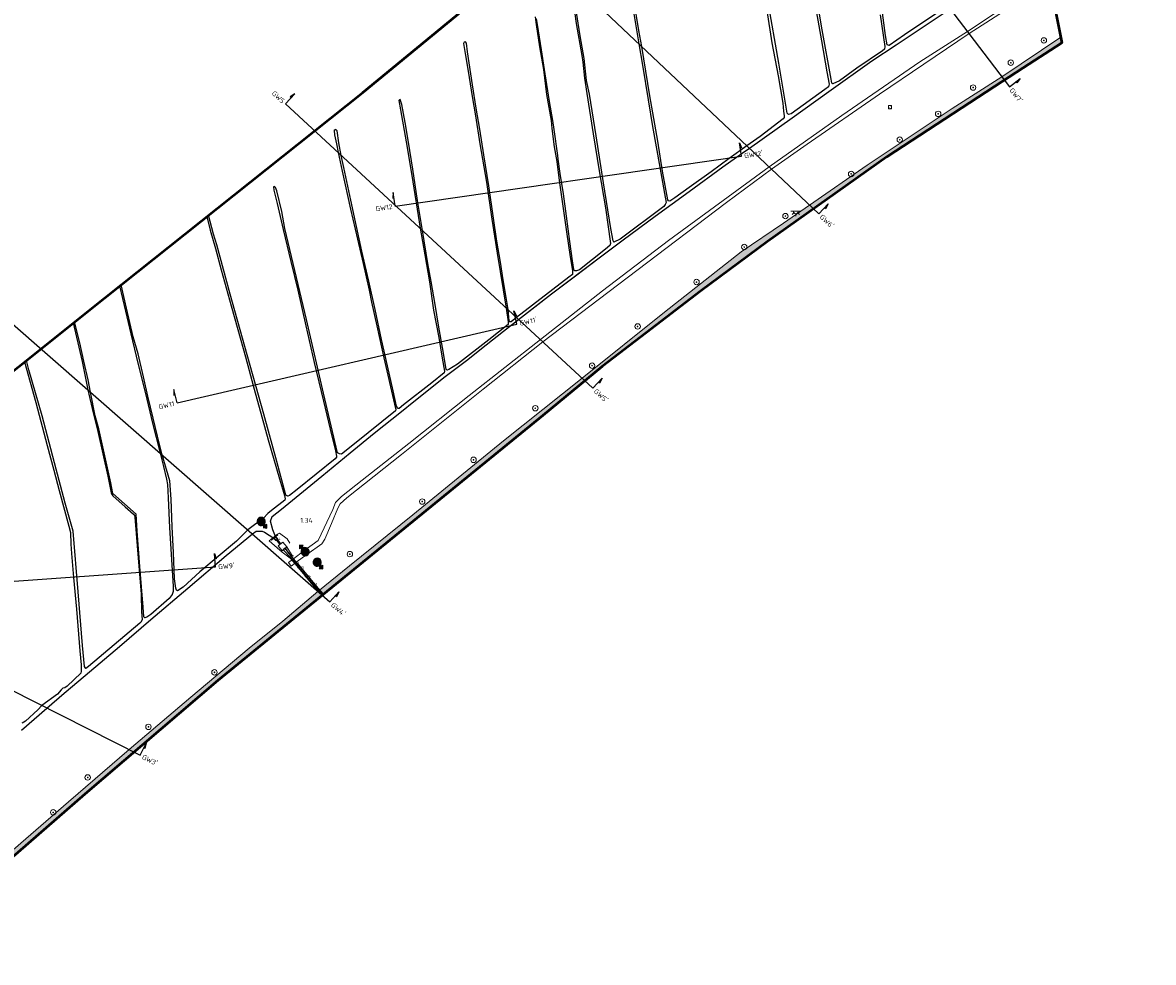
# Model space of a CAD drawing. Header units: metres. Extents: x 132725 to 140175, y 414354 to 417094.
# Tile 4 of 61: x 133964 to 134795, y 414971 to 415661. Entities that reach past the tile are written whole.
import ezdxf
from ezdxf.enums import TextEntityAlignment as Align

# ---------------------------------------------------------------- set-up
doc = ezdxf.new("R2010")
doc.units = ezdxf.units.M
for name, color, linetype, lineweight in [('B-ME-GR-BOOM-S', 90, 'Continuous', 25), ('B-ME-GR-GRAS-G', 60, 'Continuous', 13), ('B-ME-GW-HOOGTE_LOSSE HOOGTE-S', 114, 'Continuous', 25), ('B-ME-IE-MEUBILAIR_WEGMEUBILAIR-S', 7, 'Continuous', 25), ('B-ME-IE-MEUBILAIR_WEGMEUBILAIR_VERKEERSBORD-S', 7, 'Continuous', 25), ('B-ME-IE-TERREINAFSCHEIDING_KUNSTMATIG_HEKWERK_RASTER-G', 30, 'IE-TERREINAFSCHEIDING-KUNSTMATIG', 18), ('B-ME-MO-LOCATIE_FOTO-S', 30, 'Continuous', 25), ('B-ME-OB-BEKLEDING_STORTSTEEN-G', 30, 'Continuous', 18), ('B-ME-OG-WATER_SLOOT-GD', 120, 'Continuous', 25), ('B-ME-VH-VERHARDING_BESTORTING-A', 252, 'Continuous', 18), ('B-ME-VH-VERHARDING_BETON-G', 252, 'Continuous', 18), ('B-ME-VH-VERHARDING_HALFVERHARDING-G', 252, 'Continuous', 18), ('B-ME-VH-VERHARDING_PLANKEN-G', 252, 'Continuous', 18), ('B-ME-WH-KUNSTWERK-G', 150, 'Continuous', 18), ('X-XX-AL-GRENZEN_PROJECTGRENS MEET-G', 170, 'KG-OG', 50)]:
    doc.layers.add(name, color=color, linetype=linetype, lineweight=lineweight)
doc.layers.add('X-ME-AL-PROFIELLOCATIE-S', color=7, linetype='Continuous')
doc.layers.add('X-XX-AL-ORIENTATIE-S', color=7, linetype='Continuous')
doc.styles.add('NLCS-ISO', font='NLCS-ISO.ttf')
doc.styles.add('NLCS-ISO-ANNOTATIEF-T18', font='NLCS-ISO.ttf', dxfattribs={"height": 1.8})
doc.styles.add('NLCS-ISO-ANNOTATIVE-T18', font='NLCS-ISO.ttf', dxfattribs={"height": 1.8})
doc.linetypes.add('IE-TERREINAFSCHEIDING-KUNSTMATIG', pattern='A,4,[82,NLCS.SHX,S=0.75,R=90,X=0,Y=0],4,-2', length=10)
doc.linetypes.add('KG-OG', pattern='A,5.5,-1.5,[2,NLCS.SHX,S=0.5,R=0,X=0,Y=0],-1.5', length=8.5)
picture_1 = doc.add_image_def('image1.png', size_in_pixel=(7525, 5063))

# ---------------------------------------------------------------- blocks, each defined once
blk = doc.blocks.new('SIE-WEG_VERKEERSBORD-SO')
at = {"color": 0, "linetype": 'ByBlock', "lineweight": 18}
blk.add_lwpolyline([(-1.125, -1.125), (1.125, -1.125), (1.125, 1.125), (-1.125, 1.125)], close=True, dxfattribs=at)
at = {"color": 0, "linetype": 'ByBlock', "lineweight": 18, "style": 'NLCS-ISO'}
blk.add_text('vb', height=1.5, dxfattribs=at).set_placement((0, 0), align=Align.MIDDLE_CENTER)
blk = doc.blocks.new('SAL-PROFIEL_LOCATIE_RECHTS-SO')
at = {"color": 0, "linetype": 'ByBlock', "lineweight": -2}
blk.add_lwpolyline([(0, 0), (0, 5), (0.5, 3), (0, 3)], dxfattribs=at)
at = {"color": 0, "linetype": 'ByBlock', "lineweight": -2, "style": 'NLCS-ISO-ANNOTATIVE-T18'}
blk.add_attdef('PROFNUMMER', text='', height=1.8, dxfattribs=at).set_placement((1, 0), align=Align.MIDDLE_LEFT)
blk = doc.blocks.new('SAL-PROFIEL_LOCATIE_LINKS-SO')
at = {"color": 0, "linetype": 'ByBlock', "lineweight": -2}
blk.add_lwpolyline([(0, 0), (0, 5), (-0.5, 3), (0, 3)], dxfattribs=at)
at = {"color": 0, "linetype": 'ByBlock', "lineweight": -2, "style": 'NLCS-ISO-ANNOTATIVE-T18'}
blk.add_attdef('PROFNUMMER', text='', height=1.8, dxfattribs=at).set_placement((-1, 0), align=Align.MIDDLE_RIGHT)
blk = doc.blocks.new('SMO-LOCATIE_FOTO_INFRACAD_02-SO')
h = blk.add_hatch(color=150)
h.dxf.hatch_style = 1
h.paths.add_polyline_path([(4, 14.5), (4, 22), (9, 22), (0, 32), (-9, 22), (-4, 22), (-4, 14.5, 7.364208)])
h.paths.add_polyline_path([(10, 0, -1), (-10, 0, -1)], flags=16)
h = blk.add_hatch(color=255)
h.dxf.hatch_style = 1
edge = h.paths.add_edge_path()
edge.add_arc((0, 0), 10, 0, 360)
at = {"color": 250}
blk.add_lwpolyline([(0, 32), (-9, 22), (-4, 22), (-4, 14.5, 7.364208), (4, 14.5), (4, 22), (9, 22)], format="xyb", close=True, dxfattribs=at)
blk.add_circle((0, 0), 10, dxfattribs=at)
at = {"color": 250, "style": 'NLCS-ISO'}
blk.add_attdef('NR', text='', height=7, dxfattribs=at).set_placement((0, 0), align=Align.MIDDLE_CENTER)
blk = doc.blocks.new('SKL-ET_OV_LICHTPUNT-SO')
at = {"color": 0, "linetype": 'ByBlock', "lineweight": 18}
for points in [[(-1.25, 0), (-2.5, 0)], [(1.25, 0), (2.5, 0)], [(-0.92, -0.85), (-1.83, -1.7)], [(0, -1.25), (0, -2.5)], [(0.92, -0.85), (1.83, -1.7)]]:
    blk.add_lwpolyline(points, dxfattribs=at)
blk.add_lwpolyline([(0, 0), (1.25, 0, -1), (-1.25, 0)], format="xyb", close=True, dxfattribs=at)
blk = doc.blocks.new('SGR-BOOM_01-SO')
at = {"linetype": 'ByBlock', "lineweight": 18}
h = blk.add_hatch(color=0, dxfattribs=at)
h.dxf.hatch_style = 1
edge = h.paths.add_edge_path()
edge.add_arc((0, 0), 0.25, 0, 360)
at = {"color": 0, "linetype": 'ByBlock', "lineweight": 18}
for radius in [2, 0.25]:
    blk.add_circle((0, 0), radius, dxfattribs=at)

msp = doc.modelspace()

# ---------------------------------------------------------------- hatches: boundary and pattern name
at = {"layer": 'B-ME-VH-VERHARDING_BESTORTING-A'}
h = msp.add_hatch(dxfattribs=at)
h.set_pattern_fill('AVH-BESTORTING_02', color=256, scale=0.4, pattern_type=2)
h.set_pattern_definition([(228.0128, (139057.59618, 415819.1406), (-31.999992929, -36.000005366), [0.538144, -53.276352]), (184.9697, (139057.23618, 415818.7406), (48.000004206, 3.999965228), [0.923472, -91.4237]), (132.5104, (139056.31618, 415818.6606), (39.999962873, -44.000034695), [0.651152, -64.464128]), (267.2737, (139054.75618, 415817.6606), (3.999984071, 80.00000118), [0.840952, -83.254232]), (292.8337, (139054.71618, 415816.8206), (-20.000039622, 47.999985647), [0.82462, -81.637492]), (357.2737, (139055.03618, 415816.0606), (-80.00000118, 3.999984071), [0.840952, -83.254232]), (37.6942, (139055.87618, 415816.02059), (-52.0000293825, -39.9999616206), [1.112116, -110.099396]), (72.2553, (139056.75618, 415816.70059), (28.000043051, 87.999984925), [1.049952, -103.945284]), (121.4296, (139057.07618, 415817.7006), (-32.000032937, 51.999980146), [0.8438, -83.536292]), (175.2364, (139056.6362, 415818.4206), (44.000003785, -3.99996613), [0.963328, -47.203052]), (222.3974, (139055.67618, 415818.50059), (-48.0000294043, -43.999968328), [1.245792, -123.3335]), (138.8141, (139058.7162, 415817.6206), (-28.000011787, 23.999989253), [0.425204, -42.095376]), (171.4692, (139058.39618, 415817.9006), (51.999993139, -8.00003164), [0.808948, -80.086044]), (225, (139057.5962, 415818.0206), (-7e-16, -4.0000012), [0.565684, -5.091168]), (203.1986, (139057.3162, 415818.5006), (19.999998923, 8.0000053), [0.304632, -30.15846]), (291.8014, (139057.0362, 415818.3806), (-3.99999964, 12.00000109), [0.430812, -21.109848]), (30.9638, (139057.1962, 415817.9806), (11.99999209, 8.00000993), [0.699716, -22.624092]), (161.5651, (139057.7962, 415818.3406), (8.00000174, -3.9999936), [0.505964, -12.143148]), (16.3895, (139054.71618, 415818.3806), (40.000008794, 11.999970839), [0.7088, -70.17138]), (70.3462, (139055.39618, 415818.5806), (-15.99998099, -44.000008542), [0.594644, -58.869632]), (293.1986, (139057.7962, 415819.1406), (-8.0000053, 19.999998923), [0.60926, -29.853832]), (343.6105, (139058.03618, 415818.5806), (-40.000008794, 11.999970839), [0.7088, -70.17138]), (339.444, (139054.7162, 415815.9006), (-20.00000738, 7.999983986), [0.68352, -33.492496]), (294.7751, (139055.35618, 415815.6606), (-19.999968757, 44.000013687), [0.572712, -56.698572]), (66.8014, (139057.8362, 415815.1406), (8.0000053, 19.999998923), [0.60926, -29.853832]), (17.354, (139058.07618, 415815.7006), (-52.000008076, -15.999978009), [0.670524, -66.381696]), (69.444, (139055.8762, 415815.1406), (-7.999983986, -20.00000738), [0.34176, -33.834256]), (101.3099, (139057.5962, 415815.1406), (-3.99999053, 16.00000301), [0.20396, -20.192116]), (165.9638, (139057.5562, 415815.3406), (12.00000218, -3.99999223), [0.82462, -15.6678]), (186.009, (139056.75618, 415815.5406), (39.999999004, 3.99999727), [0.7642, -75.655692]), (303.6901, (139057.1962, 415817.6206), (-4.00000534, 7.99999823), [0.576888, -13.845316]), (353.1572, (139057.51618, 415817.14059), (67.999997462, -8.0000319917), [1.007176, -99.710252]), (60.9454, (139058.5162, 415817.0206), (-16.00000011, -28.000001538), [0.411824, -40.770696]), (90, (139058.716, 415817.3806), (-4, 4), [0.24, -3.76]), (120.2564, (139056.67618, 415815.6606), (15.999979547, -28.000009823), [0.555696, -55.01408]), (48.0128, (139056.39618, 415816.1406), (31.999992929, 36.000005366), [1.076288, -52.738208]), (0, (139057.116, 415816.9406), (4, 4), [1.04, -2.96]), (325.3048, (139058.15618, 415816.9406), (-39.999977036, 28.000034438), [0.632456, -62.613096]), (254.0546, (139058.6762, 415816.5806), (-3.99999956, -16.000000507), [0.582408, -28.538032]), (207.646, (139058.51618, 415816.0206), (-75.9999832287, -40.0000308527), [0.94826, -93.877896]), (175.4261, (139057.67618, 415815.58059), (-52.0000022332, 3.9999792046), [1.003196, -99.316296])])
h.paths.add_polyline_path([(133871.313, 415003.262), (133868.262, 415005.959), (133862.735, 415010.455), (133856.579, 415015.168), (133855.055, 415015.555), (133854.236, 415014.874), (133864.13, 415005.511), (133869.105, 414999.755), (133873.032, 414993.945), (133877.745, 414989.549), (133882.664, 414987.415), (133883.842, 414988.507), (133888.124, 414989.73), (133947.354, 415039.789), (134010.126, 415094.245), (134107.835, 415177.755), (134185.266, 415241.08), (134346.767, 415372.53), (134390.276, 415408.542), (134422.658, 415433.188), (134462.668, 415463.937), (134511.711, 415500.319), (134599.591, 415562.521), (134678.789, 415614.395), (134699.665, 415627.886), (134728.185, 415646.318), (134727.322, 415650.606), (134684.021, 415621.494), (134647.646, 415598.098), (134585.11, 415556.479), (134542.779, 415527.021), (134523.635, 415513.959), (134492.343, 415492.753), (134436.147, 415448.371), (134375.593, 415399.886), (134317.718, 415353.829), (134251.194, 415299.4), (134204.659, 415261.919), (134181.364, 415243.138), (134155.672, 415221.359), (134130.808, 415201.616), (134087.992, 415165.552), (134042.531, 415127.043), (133998.002, 415088.619), (133950.055, 415046.894), (133910.63, 415013.14), (133891.554, 414996.709), (133885.223, 414991.821), (133882.778, 414991.559), (133880.594, 414991.996), (133878.717, 414993.479), (133873.302, 415000.898)])

# ---------------------------------------------------------------- linework, layer by layer
at = {"layer": 'B-ME-GR-GRAS-G'}
for points in [[(134334.652, 415708.919), (134214.37, 415609.863), (134100.949, 415519.695), (134104.636, 415505.653), (134107.061, 415497.903), (134116.822, 415461.76), (134127.656, 415423.279), (134141.494, 415373.492), (134151.211, 415338.792), (134157.816, 415314.077), (134159.329, 415313.194), (134160.38, 415313.615), (134166.055, 415318.026), (134194.065, 415340.778), (134195.074, 415341.87), (134195.074, 415342.71), (134194.191, 415346.659), (134190.448, 415362.398), (134185.486, 415382.931), (134178.717, 415411.567), (134172.448, 415438.445), (134166.602, 415464.608), (134161.386, 415485.719), (134155.831, 415509.232), (134151.392, 415528.385), (134148.896, 415538.049), (134148.686, 415540.596), (134149.369, 415540.832), (134150.289, 415539.992), (134151.182, 415537.55), (134154.891, 415522.404), (134156.968, 415510.021), (134172.961, 415443.12), (134185.422, 415388.978), (134195.688, 415345.156), (134197.177, 415344.315), (134198.796, 415344.121), (134208.186, 415351.628), (134238.31, 415376.052), (134238.569, 415377.217), (134237.597, 415380.842), (134229.887, 415414.919), (134224.77, 415438.377), (134220.752, 415455.815), (134219.133, 415464.681), (134214.663, 415484.253), (134210.515, 415502.006), (134205.398, 415524.049), (134199.187, 415552.179), (134196.244, 415565.761), (134194.93, 415572.205), (134193.552, 415578.863), (134193.377, 415581.841), (134194.529, 415582.617), (134195.406, 415581.691), (134196.659, 415572.819), (134198.438, 415563.677), (134200.401, 415554.783), (134205.635, 415530.755), (134209.791, 415511.337), (134213.576, 415493.167), (134218.893, 415471.225), (134223.464, 415450.297), (134228.113, 415428.27), (134232.449, 415409.114), (134236.783, 415390.589), (134239.027, 415379.49), (134240.051, 415377.679), (134241.115, 415377.6), (134244.384, 415380.356), (134265.115, 415396.636), (134274.223, 415403.818), (134274.42, 415405.039), (134272.569, 415414.761), (134270.164, 415429.857), (134266.262, 415449.879), (134263.266, 415470.646), (134259.955, 415490.623), (134256.463, 415510.191), (134250.295, 415548.971), (134246.135, 415573.728), (134242.131, 415597.247), (134240.927, 415604.042), (134241.316, 415604.546), (134241.704, 415604.624), (134242.015, 415604.003), (134243.064, 415601.013), (134245.552, 415587.792), (134247.845, 415573.447), (134251.033, 415553.432), (134254.569, 415530.536), (134258.141, 415508.567), (134262.274, 415484.201), (134264.49, 415470.861), (134267.432, 415453.971), (134270.296, 415437.351), (134272.819, 415422.489), (134275.351, 415408.093), (134275.733, 415406.375), (134276.458, 415405.918), (134277.68, 415406.261), (134283.943, 415410.306), (134306.908, 415428.231), (134321.082, 415439.274), (134321.196, 415440.266), (134321.311, 415441.373), (134319.853, 415451.497), (134313.142, 415491.684), (134309.278, 415516.752), (134305.176, 415543.939), (134300.356, 415572.251), (134297.116, 415592.744), (134294.738, 415606.84), (134291.913, 415625.426), (134289.645, 415638.49), (134288.493, 415645.843), (134288.864, 415646.845), (134289.756, 415647.068), (134290.462, 415646.065), (134291.317, 415639.802), (134295.071, 415615.419), (134297.786, 415598.279), (134300.39, 415582.85), (134303.256, 415563.96), (134307.082, 415541.29), (134310.54, 415517.42), (134312.957, 415500.725), (134315.634, 415485.189), (134317.569, 415472.264), (134319.845, 415459.208), (134321.142, 415450.285), (134321.99, 415442.117), (134322.504, 415441.272), (134323.387, 415441.272), (134327.399, 415444.5), (134365.688, 415474.06), (134368.387, 415476.012), (134368.387, 415478.71), (134366.605, 415490.911), (134364.25, 415505.835), (134361.377, 415526.254), (134358.62, 415545.081), (134356.897, 415559.11), (134355.117, 415570.016), (134353.333, 415583.305), (134352.701, 415589.389), (134349.484, 415608.409), (134347.069, 415626.694), (134344.254, 415643.419), (134341.784, 415659.893), (134341.15, 415665.564)], [(134592.345, 415698.361), (134598.53, 415651.742), (134599.749, 415644.843), (134601.292, 415644.519), (134612.58, 415652.148), (134644.35, 415673.566)], [(134700.842, 415679.615), (134660.076, 415653.123), (134626.623, 415630.713), (134594.154, 415608.766), (134541.063, 415571.829), (134514.813, 415553.492), (134481.619, 415529.103), (134415.67, 415479.154), (134346.628, 415426.647), (134302.875, 415391.962), (134242.72, 415343.894), (134202.663, 415311.956), (134197.685, 415307.717), (134195.933, 415304.399), (134191.23, 415293.065), (134186.436, 415281.73), (134184.131, 415278.321), (134173.337, 415270.265), (134165.489, 415264.718), (134166.001, 415264.12), (134175.53, 415252.781), (134181.342, 415245.626), (134182.622, 415244.152), (134204.659, 415261.919), (134251.194, 415299.4), (134317.718, 415353.829), (134375.593, 415399.886), (134436.147, 415448.371), (134492.343, 415492.753), (134523.635, 415513.959), (134542.779, 415527.021), (134585.11, 415556.479), (134647.646, 415598.098), (134684.021, 415621.494), (134727.322, 415650.606), (134719.097, 415691.486)], [(134547.696, 415682.415), (134551.985, 415655.836), (134558.705, 415619.602), (134559.181, 415616.641), (134559.922, 415616.271), (134564.683, 415618.545), (134577.378, 415627.743), (134596.39, 415640.542), (134597.745, 415641.599), (134598.076, 415643.582), (134594.683, 415666.822)], [(134645.996, 415671.425), (134606.433, 415645.01), (134588.598, 415633.228), (134556.836, 415610.541), (134529.982, 415591.326), (134498.473, 415569.01), (134493.242, 415565.309), (134479.079, 415555.238), (134454.215, 415537.113), (134429.168, 415518.94), (134405.836, 415501.498), (134388.144, 415488.338), (134352.975, 415461.882), (134328.824, 415443.167), (134305.12, 415424.395), (134290.563, 415412.984), (134274.86, 415401.141), (134251.872, 415382.701), (134242.683, 415375.517), (134222.644, 415359.439), (134205.039, 415345.163), (134184.136, 415328.032), (134168.169, 415314.666), (134154.643, 415303.613), (134147.7, 415298.373), (134146.477, 415294.878), (134148.32, 415288.428), (134150.046, 415284.075), (134151.563, 415285.332), (134151.945, 415284.87), (134150.436, 415283.619), (134151.838, 415281.506), (134151.553, 415281.324), (134153.987, 415278.201), (134155.479, 415279.462), (134158.436, 415275.957), (134157.374, 415275.059), (134162.143, 415268.631), (134163.377, 415267.188), (134171.111, 415273.01), (134181.613, 415280.543), (134192.401, 415303.505), (134194.41, 415308.566), (134198.762, 415312.927), (134213.955, 415324.979), (134248.301, 415351.926), (134292.623, 415387.232), (134344.849, 415428.374), (134390.476, 415464.173), (134439.001, 415501.002), (134513.033, 415555.299), (134566.339, 415593.067), (134623.737, 415632.484), (134658.71, 415654.798), (134693.771, 415678.288)], [(134371.331, 415668.652), (134374.15, 415651.475), (134376.972, 415634.896), (134378.882, 415618.809), (134380.886, 415608.682), (134385.801, 415578.011), (134391.181, 415543.525), (134396.637, 415509.987), (134398.456, 415500.808), (134398.911, 415499.808), (134403.549, 415502.171), (134435.65, 415526.165), (134436.574, 415527.488), (134437.302, 415528.942), (134436.029, 415535.577), (134432.573, 415554.936), (134427.38, 415584.807), (134424.197, 415604.439), (134420.032, 415629.98), (134417.333, 415645.666), (134412.965, 415670.698)], [(134413.521, 415678.129), (134417.302, 415655.444), (134419.335, 415643.622), (134425.381, 415607.374), (134431.277, 415574.166), (134434.745, 415552.037), (134438.588, 415530.957), (134439.062, 415530.179), (134440.01, 415530.043), (134443.702, 415532.582), (134454.201, 415540.063), (134470.437, 415551.652), (134483.556, 415561.446), (134496.523, 415570.78), (134506.325, 415577.471), (134523.435, 415590.532), (134524.13, 415591.493), (134523.969, 415592.829), (134523.542, 415596.14), (134523.007, 415602.069), (134519.584, 415622.233), (134515.092, 415646.401), (134511.295, 415670.147)], [(134512.184, 415677.383), (134520.054, 415631.413), (134526.233, 415594.664), (134527.333, 415593.733), (134529.28, 415594.156), (134554.041, 415612.157), (134556.633, 415614.007), (134557.109, 415616.069), (134555.469, 415625.056), (134551.553, 415647.76), (134547.479, 415669.871)], [(134342.07, 415663.924), (134342.759, 415659.734), (134345.805, 415641.17), (134348.449, 415623.582), (134351.494, 415603.235), (134354.023, 415589.321), (134354.942, 415582.719), (134357.644, 415563.692), (134358.046, 415560.994), (134359.482, 415550.433), (134361.878, 415535.404), (134364.033, 415518.988), (134366.583, 415500.38), (134368.529, 415486.286), (134369.381, 415479.804), (134370.01, 415478.728), (134371.417, 415478.877), (134373.6, 415479.513), (134392.697, 415494.691), (134395.891, 415497.459), (134396.528, 415498.822), (134392.708, 415524.998), (134388.069, 415552.322), (134383.613, 415579.588), (134379.061, 415609.191), (134377.424, 415620.37), (134376.06, 415632.276), (134375.242, 415637.002), (134371.24, 415660.696), (134369.966, 415669.421)], [(133964.011, 415146.431), (133966.345, 415147.852), (133975.431, 415156.12), (133978.529, 415159.392), (133989.843, 415167.845), (133992.61, 415170.84), (133993.84, 415172.223), (133995.454, 415172.3), (133996.991, 415173.683), (134007.06, 415183.132), (134007.291, 415184.514), (134007.291, 415189.277), (134006.291, 415199.571), (134003.981, 415230.259), (134001.674, 415253.506), (134000.213, 415271.175), (133999.753, 415278.043), (133999.445, 415286.417), (133998.369, 415291.18), (133991.221, 415317.486), (133987.377, 415332.36), (133982.304, 415350.412), (133973.927, 415382.171), (133965.756, 415411.924), (133897.664, 415357.45)], [(133950.055, 415046.894), (133998.002, 415088.619), (134042.531, 415127.043), (134087.992, 415165.552), (134130.808, 415201.616), (134155.672, 415221.359), (134181.364, 415243.138), (134182.15, 415243.772), (134176.736, 415249.838), (134165.333, 415263.565), (134164.777, 415264.194), (134161.614, 415261.861), (134159.704, 415264.422), (134162.628, 415266.623), (134161.44, 415267.966), (134155.92, 415273.831), (134155.134, 415273.167), (134152.238, 415276.723), (134153.477, 415277.77), (134150.919, 415280.92), (134150.385, 415280.58), (134148.781, 415282.247), (134147.26, 415280.986), (134146.877, 415281.448), (134148.402, 415282.711), (134142.001, 415286.852), (134140.375, 415287.467), (134136.067, 415287.467), (134133.221, 415285.594), (134113.833, 415269.705), (134085.639, 415245.648), (134058.615, 415222.689), (134035.524, 415202.768), (134010.378, 415181.505), (133994.81, 415168.36), (133982.174, 415157.493), (133963.58, 415141.28)]]:
    msp.add_lwpolyline(points, dxfattribs=at)
for points in [[(134140.033, 415371.632), (134134.627, 415391.815), (134128.104, 415415.618), (134122.429, 415435.688), (134117.558, 415453.183), (134110.316, 415479.48), (134106.037, 415495.278), (134102.127, 415508.697), (134099.805, 415518.786), (134036.677, 415468.601), (134040.652, 415451.344), (134045.663, 415430.423), (134049.153, 415417.748), (134053.166, 415401.009), (134056.271, 415386.604), (134060.257, 415370.661), (134063.472, 415357.22), (134066.831, 415343.72), (134072.628, 415324.591), (134073.407, 415311.051), (134074.314, 415290.691), (134075.107, 415271.803), (134076.052, 415252.468), (134076.862, 415245.546), (134077.375, 415244.223), (134078.186, 415243.71), (134082.264, 415246.463), (134094.641, 415257.518), (134108.097, 415268.919), (134121.422, 415280.056), (134129.819, 415288.414), (134141.293, 415297.123), (134144.563, 415300.476), (134147.216, 415302.631), (134156.966, 415310.277), (134157.236, 415311.157), (134156.898, 415313.796), (134153.242, 415325.976), (134144.908, 415354.648)], [(134065.314, 415344.837), (134059.769, 415366.832), (134054.633, 415388.62), (134048.968, 415410.983), (134043.79, 415432.638), (134039.851, 415449.151), (134035.53, 415467.689), (134024.664, 415459.051), (134002.38, 415441.223), (134006.268, 415425.982), (134009.201, 415412.536), (134012.416, 415398.612), (134014.216, 415389.607), (134017.754, 415372.241), (134020.446, 415362.715), (134029.106, 415323.106), (134030.634, 415315.252), (134047.789, 415299.976), (134048.601, 415287.571), (134050.482, 415261.484), (134053.02, 415231.626), (134053.455, 415224.669), (134054.253, 415223.944), (134055.558, 415224.306), (134058.458, 415226.336), (134072.018, 415238.003), (134074.266, 415241.047), (134074.919, 415243.149), (134075.064, 415246.845), (134074.483, 415254.962), (134072.235, 415290.002), (134071.378, 415311.982), (134070.868, 415321.751), (134070.075, 415325.734), (134067.837, 415335.022)], [(134030.529, 415313.413), (134029.816, 415314.458), (134029.388, 415315.647), (134027.01, 415327.956), (134023.824, 415342.149), (134019.494, 415360.854), (134016.165, 415374.494), (134012.237, 415391.437), (134008.088, 415412.105), (134005.674, 415422.778), (134001.478, 415440.502), (133967.063, 415412.97), (133968.883, 415406.166), (133978.627, 415372.361), (133987.835, 415337.732), (133995.523, 415307.969), (134001.385, 415287.404), (134005.113, 415242.952), (134008.234, 415203.378), (134009.679, 415187.943), (134010.668, 415186.574), (134012.798, 415188.019), (134050.407, 415219.867), (134051.396, 415220.779), (134052.233, 415222.528), (134051.777, 415228.154), (134051.396, 415241.156), (134048.503, 415276.701), (134046.898, 415297.84), (134046.565, 415299.028), (134045.804, 415300.026), (134039.622, 415305.444)]]:
    msp.add_lwpolyline(points, close=True, dxfattribs=at)
at = {"layer": 'B-ME-GR-GRAS-G', "elevation": 2.562}
msp.add_lwpolyline([(134153.477, 415277.77), (134150.919, 415280.92)], dxfattribs=at)
at = {"layer": 'B-ME-IE-TERREINAFSCHEIDING_KUNSTMATIG_HEKWERK_RASTER-G', "ltscale": 0.4}
for points in [[(134146.877, 415281.448), (134145.558, 415280.443), (134151.458, 415275.326), (134155.161, 415272.168), (134161.086, 415267.632)], [(134151.563, 415285.332), (134153.062, 415286.13), (134158.81, 415281.989), (134160.603, 415278.629)]]:
    msp.add_lwpolyline(points, dxfattribs=at)
at = {"layer": 'B-ME-IE-TERREINAFSCHEIDING_KUNSTMATIG_HEKWERK_RASTER-G', "ltscale": 0.4, "elevation": 1.054}
for points in [[(134161.086, 415267.632), (134162.719, 415269.176), (134158.436, 415275.957)], [(134181.316, 415243.408), (134171.753, 415255.023), (134164.691, 415263.406), (134161.086, 415267.632)]]:
    msp.add_lwpolyline(points, dxfattribs=at)
at = {"layer": 'B-ME-OB-BEKLEDING_STORTSTEEN-G'}
msp.add_lwpolyline([(133947.354, 415039.789), (134010.126, 415094.245), (134107.835, 415177.755), (134185.266, 415241.08), (134346.767, 415372.53), (134390.276, 415408.542), (134422.658, 415433.188), (134462.668, 415463.937), (134511.711, 415500.319), (134599.591, 415562.521), (134678.789, 415614.395), (134699.665, 415627.886), (134728.185, 415646.318), (134727.322, 415650.606), (134684.021, 415621.494), (134647.646, 415598.098), (134585.11, 415556.479), (134542.779, 415527.021), (134523.635, 415513.959), (134492.343, 415492.753), (134436.147, 415448.371), (134375.593, 415399.886), (134317.718, 415353.829), (134251.194, 415299.4), (134204.659, 415261.919), (134181.364, 415243.138), (134155.672, 415221.359), (134130.808, 415201.616), (134087.992, 415165.552), (134042.531, 415127.043), (133998.002, 415088.619), (133950.055, 415046.894)], dxfattribs=at)
at = {"layer": 'B-ME-OG-WATER_SLOOT-GD', "elevation": -0.248}
for points in [[(134644.35, 415673.566), (134612.58, 415652.148), (134601.292, 415644.519), (134599.749, 415644.843), (134598.53, 415651.742), (134592.345, 415698.361)], [(134594.683, 415666.822), (134598.076, 415643.582), (134597.745, 415641.599), (134596.39, 415640.542), (134577.378, 415627.743), (134564.683, 415618.545), (134559.922, 415616.271), (134559.181, 415616.641), (134558.705, 415619.602), (134551.985, 415655.836), (134547.696, 415682.415)], [(133963.58, 415141.28), (133982.174, 415157.493), (133994.81, 415168.36), (134010.378, 415181.505), (134035.524, 415202.768), (134058.615, 415222.689), (134085.639, 415245.648), (134113.833, 415269.705), (134133.221, 415285.594), (134136.067, 415287.467), (134140.375, 415287.467), (134142.001, 415286.852), (134148.93, 415282.37), (134150.427, 415280.814), (134151.57, 415281.542), (134150.279, 415283.488), (134148.32, 415288.428), (134146.477, 415294.878), (134147.7, 415298.373), (134154.643, 415303.613), (134168.169, 415314.666), (134184.136, 415328.032), (134205.039, 415345.163), (134222.644, 415359.439), (134242.683, 415375.517), (134251.872, 415382.701), (134274.86, 415401.141), (134290.563, 415412.984), (134305.12, 415424.395), (134317.834, 415434.52), (134328.824, 415443.167), (134340.683, 415452.264), (134352.975, 415461.882), (134370.805, 415475.211), (134388.144, 415488.338), (134405.836, 415501.498), (134429.168, 415518.94), (134454.215, 415537.113), (134479.079, 415555.238), (134493.242, 415565.309), (134498.473, 415569.01), (134529.982, 415591.326), (134556.836, 415610.541), (134588.598, 415633.228), (134606.433, 415645.01), (134646.042, 415671.456)], [(134412.965, 415670.698), (134417.333, 415645.666), (134420.032, 415629.98), (134424.197, 415604.439), (134427.38, 415584.807), (134432.573, 415554.936), (134436.029, 415535.577), (134437.302, 415528.942), (134436.574, 415527.488), (134435.65, 415526.165), (134403.549, 415502.171), (134398.911, 415499.808), (134398.456, 415500.808), (134396.637, 415509.987), (134391.181, 415543.525), (134385.801, 415578.011), (134380.886, 415608.682), (134378.882, 415618.809), (134376.972, 415634.896), (134374.15, 415651.475), (134371.331, 415668.652)], [(134511.295, 415670.147), (134515.092, 415646.401), (134519.584, 415622.233), (134523.007, 415602.069), (134523.542, 415596.14), (134523.969, 415592.829), (134524.13, 415591.493), (134523.435, 415590.532), (134506.325, 415577.471), (134496.523, 415570.78), (134483.556, 415561.446), (134470.437, 415551.652), (134454.201, 415540.063), (134443.702, 415532.582), (134440.01, 415530.043), (134439.062, 415530.179), (134438.588, 415530.957), (134434.745, 415552.037), (134431.277, 415574.166), (134425.381, 415607.374), (134419.335, 415643.622), (134417.302, 415655.444), (134413.521, 415678.129)], [(134547.479, 415669.871), (134551.553, 415647.76), (134555.469, 415625.056), (134557.109, 415616.069), (134556.633, 415614.007), (134554.041, 415612.157), (134529.28, 415594.156), (134527.333, 415593.733), (134526.233, 415594.664), (134520.054, 415631.413), (134512.184, 415677.383)], [(134341.15, 415665.564), (134341.784, 415659.893), (134344.254, 415643.419), (134347.069, 415626.694), (134349.484, 415608.409), (134352.701, 415589.389), (134353.333, 415583.305), (134355.117, 415570.016), (134356.897, 415559.11), (134358.62, 415545.081), (134361.377, 415526.254), (134364.25, 415505.835), (134366.605, 415490.911), (134368.387, 415478.71), (134368.387, 415476.012), (134365.688, 415474.06), (134327.399, 415444.5), (134323.387, 415441.272), (134322.504, 415441.272), (134321.99, 415442.117), (134321.142, 415450.285), (134319.845, 415459.208), (134317.569, 415472.264), (134315.634, 415485.189), (134312.957, 415500.725), (134310.54, 415517.42), (134307.082, 415541.29), (134303.256, 415563.96), (134300.39, 415582.85), (134297.786, 415598.279), (134295.071, 415615.419), (134291.317, 415639.802), (134290.462, 415646.065), (134289.756, 415647.068), (134288.864, 415646.845), (134288.493, 415645.843), (134289.645, 415638.49), (134291.913, 415625.426), (134294.738, 415606.84), (134297.116, 415592.744), (134300.356, 415572.251), (134305.176, 415543.939), (134309.278, 415516.752), (134313.142, 415491.684), (134319.853, 415451.497), (134321.311, 415441.373), (134321.196, 415440.266), (134321.082, 415439.274), (134306.908, 415428.231), (134283.943, 415410.306), (134277.68, 415406.261), (134276.458, 415405.918), (134275.733, 415406.375), (134275.351, 415408.093), (134272.819, 415422.489), (134270.296, 415437.351), (134267.432, 415453.971), (134264.49, 415470.861), (134262.274, 415484.201), (134258.141, 415508.567), (134254.569, 415530.536), (134251.033, 415553.432), (134247.845, 415573.447), (134245.552, 415587.792), (134243.064, 415601.013), (134242.015, 415604.003), (134241.704, 415604.624), (134241.316, 415604.546), (134240.927, 415604.042), (134242.131, 415597.247), (134246.135, 415573.728), (134250.295, 415548.971), (134256.463, 415510.191), (134259.955, 415490.623), (134263.266, 415470.646), (134266.262, 415449.879), (134270.164, 415429.857), (134272.569, 415414.761), (134274.42, 415405.039), (134274.223, 415403.818), (134265.115, 415396.636), (134244.384, 415380.356), (134241.115, 415377.6), (134240.051, 415377.679), (134239.027, 415379.49), (134236.783, 415390.589), (134232.449, 415409.114), (134228.113, 415428.27), (134223.464, 415450.297), (134218.893, 415471.225), (134213.576, 415493.167), (134209.791, 415511.337), (134205.635, 415530.755), (134200.401, 415554.783), (134198.438, 415563.677), (134196.659, 415572.819), (134195.406, 415581.691), (134194.529, 415582.617), (134193.377, 415581.841), (134193.552, 415578.863), (134194.93, 415572.205), (134196.244, 415565.761), (134199.187, 415552.179), (134205.398, 415524.049), (134210.515, 415502.006), (134214.663, 415484.253), (134219.133, 415464.681), (134220.752, 415455.815), (134224.77, 415438.377), (134229.887, 415414.919), (134237.597, 415380.842), (134238.569, 415377.217), (134238.31, 415376.052), (134208.186, 415351.628), (134198.796, 415344.121), (134197.177, 415344.315), (134195.688, 415345.156), (134185.422, 415388.978), (134172.961, 415443.12), (134156.968, 415510.021), (134154.891, 415522.404), (134151.182, 415537.55), (134150.289, 415539.992), (134149.369, 415540.832), (134148.686, 415540.596), (134148.896, 415538.049), (134151.392, 415528.385), (134155.831, 415509.232), (134161.386, 415485.719), (134166.602, 415464.608), (134172.448, 415438.445), (134178.717, 415411.567), (134185.486, 415382.931), (134190.448, 415362.398), (134194.191, 415346.659), (134195.074, 415342.71), (134195.074, 415341.87), (134194.065, 415340.778), (134166.055, 415318.026), (134160.38, 415313.615), (134159.329, 415313.194), (134157.816, 415314.077), (134151.211, 415338.792), (134141.494, 415373.492), (134127.656, 415423.279), (134116.822, 415461.76), (134107.061, 415497.903), (134104.636, 415505.653), (134100.949, 415519.695), (134099.805, 415518.786), (134102.127, 415508.697), (134106.037, 415495.278), (134110.316, 415479.48), (134117.558, 415453.183), (134122.429, 415435.688), (134128.104, 415415.618), (134134.627, 415391.815), (134140.033, 415371.632), (134144.908, 415354.648), (134153.242, 415325.976), (134156.898, 415313.796), (134157.236, 415311.157), (134156.966, 415310.277), (134147.216, 415302.631), (134144.563, 415300.476), (134141.293, 415297.123), (134129.819, 415288.414), (134121.422, 415280.056), (134108.097, 415268.919), (134094.641, 415257.518), (134082.264, 415246.463), (134078.186, 415243.71), (134077.375, 415244.223), (134076.862, 415245.546), (134076.052, 415252.468), (134075.107, 415271.803), (134074.314, 415290.691), (134073.407, 415311.051), (134072.628, 415324.591), (134066.831, 415343.72), (134063.472, 415357.22), (134060.257, 415370.661), (134056.271, 415386.604), (134053.166, 415401.009), (134049.153, 415417.748), (134045.663, 415430.423), (134040.652, 415451.344), (134036.677, 415468.601), (134035.53, 415467.689), (134039.851, 415449.151), (134043.79, 415432.638), (134048.968, 415410.983), (134054.633, 415388.62), (134059.769, 415366.832), (134065.314, 415344.837), (134067.837, 415335.022), (134070.075, 415325.734), (134070.868, 415321.751), (134071.378, 415311.982), (134072.235, 415290.002), (134074.483, 415254.962), (134075.064, 415246.845), (134074.919, 415243.149), (134074.266, 415241.047), (134072.018, 415238.003), (134058.458, 415226.336), (134055.558, 415224.306), (134054.253, 415223.944), (134053.455, 415224.669), (134053.02, 415231.626), (134050.482, 415261.484), (134048.601, 415287.571), (134047.789, 415299.976), (134030.634, 415315.252), (134029.106, 415323.106), (134020.446, 415362.715), (134017.754, 415372.241), (134014.216, 415389.607), (134012.416, 415398.612), (134009.201, 415412.536), (134006.268, 415425.982), (134002.38, 415441.223), (134001.478, 415440.502), (134005.674, 415422.778), (134008.088, 415412.105), (134012.237, 415391.437), (134016.165, 415374.494), (134019.494, 415360.854), (134023.824, 415342.149), (134027.01, 415327.956), (134029.388, 415315.647), (134029.816, 415314.458), (134030.529, 415313.413), (134039.622, 415305.444), (134045.804, 415300.026), (134046.565, 415299.028), (134046.898, 415297.84), (134048.503, 415276.701), (134051.396, 415241.156), (134051.777, 415228.154), (134052.233, 415222.528), (134051.396, 415220.779), (134050.407, 415219.867), (134012.798, 415188.019), (134010.668, 415186.574), (134009.679, 415187.943), (134008.234, 415203.378), (134005.113, 415242.952), (134001.385, 415287.404), (133995.523, 415307.969), (133987.835, 415337.732), (133978.627, 415372.361), (133968.883, 415406.166), (133967.063, 415412.97), (133965.756, 415411.924), (133973.927, 415382.171), (133982.304, 415350.412), (133987.377, 415332.36), (133991.221, 415317.486), (133998.369, 415291.18), (133999.445, 415286.417), (133999.753, 415278.043), (134000.213, 415271.175), (134001.674, 415253.506), (134003.981, 415230.259), (134006.291, 415199.571), (134007.291, 415189.277), (134007.291, 415184.514), (134007.06, 415183.132), (133996.991, 415173.683), (133995.454, 415172.3), (133993.84, 415172.223), (133992.61, 415170.84), (133989.843, 415167.845), (133978.529, 415159.392), (133975.431, 415156.12), (133966.345, 415147.852), (133964.011, 415146.431)], [(134369.966, 415669.421), (134371.24, 415660.696), (134375.242, 415637.002), (134376.06, 415632.276), (134377.424, 415620.37), (134379.061, 415609.191), (134383.613, 415579.588), (134388.069, 415552.322), (134392.708, 415524.998), (134396.528, 415498.822), (134395.891, 415497.459), (134392.697, 415494.691), (134373.6, 415479.513), (134371.417, 415478.877), (134370.01, 415478.728), (134369.381, 415479.804), (134368.529, 415486.286), (134366.583, 415500.38), (134364.033, 415518.988), (134361.878, 415535.404), (134359.482, 415550.433), (134358.046, 415560.994), (134357.644, 415563.692), (134354.942, 415582.719), (134354.023, 415589.321), (134351.494, 415603.235), (134348.449, 415623.582), (134345.805, 415641.17), (134342.759, 415659.734), (134342.07, 415663.924)]]:
    msp.add_lwpolyline(points, dxfattribs=at)
at = {"layer": 'B-ME-OG-WATER_SLOOT-GD'}
for points in [[(134162.143, 415268.631), (134157.374, 415275.059), (134155.92, 415273.831), (134161.44, 415267.966)], [(134166.001, 415264.12), (134175.53, 415252.781), (134181.342, 415245.626), (134184.523, 415241.962), (134185.323, 415241.126), (134184.835, 415240.727), (134184.039, 415241.656), (134176.736, 415249.838), (134165.333, 415263.565)]]:
    msp.add_lwpolyline(points, close=True, dxfattribs=at)
at = {"layer": 'B-ME-VH-VERHARDING_BETON-G'}
msp.add_lwpolyline([(134165.333, 415263.565), (134166.001, 415264.12), (134162.143, 415268.631), (134161.44, 415267.966)], close=True, dxfattribs=at)
at = {"layer": 'B-ME-VH-VERHARDING_HALFVERHARDING-G'}
msp.add_lwpolyline([(134700.842, 415679.615), (134660.076, 415653.123), (134626.623, 415630.713), (134594.154, 415608.766), (134541.063, 415571.829), (134514.813, 415553.492), (134481.619, 415529.103), (134415.67, 415479.154), (134346.628, 415426.647), (134302.875, 415391.962), (134242.72, 415343.894), (134202.663, 415311.956), (134197.685, 415307.717), (134195.933, 415304.399), (134191.23, 415293.065), (134186.436, 415281.73), (134184.131, 415278.321), (134173.337, 415270.265), (134165.489, 415264.718), (134163.377, 415267.188), (134171.111, 415273.01), (134181.613, 415280.543), (134192.401, 415303.505), (134194.41, 415308.566), (134198.762, 415312.927), (134213.955, 415324.979), (134248.301, 415351.926), (134292.623, 415387.232), (134344.849, 415428.374), (134390.476, 415464.173), (134439.001, 415501.002), (134513.033, 415555.299), (134566.339, 415593.067), (134623.737, 415632.484), (134658.71, 415654.798), (134693.771, 415678.288)], dxfattribs=at)
msp.add_lwpolyline([(134162.628, 415266.623), (134159.704, 415264.422), (134161.614, 415261.861), (134164.777, 415264.194)], close=True, dxfattribs=at)
at = {"layer": 'B-ME-VH-VERHARDING_PLANKEN-G'}
msp.add_polyline3d([(134151.553, 415281.324, -0.651), (134153.987, 415278.201, 2.571), (134153.477, 415277.77, 2.562), (134150.919, 415280.92, -0.651)], dxfattribs=at)
at = {"layer": 'B-ME-WH-KUNSTWERK-G'}
for points in [[(134150.436, 415283.619, -0.651), (134151.838, 415281.506, -0.651), (134150.385, 415280.58, -0.651), (134148.781, 415282.247, -0.651), (134147.26, 415280.986, 0), (134146.877, 415281.448, 0), (134148.31, 415282.635, -0.813), (134150.589, 415284.525, -0.813), (134151.563, 415285.332, 0), (134151.945, 415284.87, 0)], [(134148.93, 415282.37, -0.651), (134150.427, 415280.814, -0.651), (134151.57, 415281.542, -0.651), (134150.279, 415283.488, -0.651)], [(134152.238, 415276.723, 2.542), (134155.134, 415273.167, 2.583), (134158.436, 415275.957, 2.583), (134155.479, 415279.462, 2.595)]]:
    msp.add_polyline3d(points, close=True, dxfattribs=at)
at = {"layer": 'X-ME-AL-PROFIELLOCATIE-S'}
for points in [[(134514.242, 415844.39), (134689.625, 415614.15)], [(134331.15, 415726.959), (134549.561, 415520.745)], [(134157.624, 415601.491), (134383.536, 415392.602)], [(134238.167, 415526.412), (134492.695, 415563.091)], [(133954.97, 415441.582), (134190.215, 415235.469)], [(134077.789, 415381.829), (134327.642, 415439.668)], [(133762.066, 415268.88), (134050.654, 415122.906)], [(133909.482, 415247.318), (134106.084, 415261.248)]]:
    msp.add_lwpolyline(points, dxfattribs=at)
at = {"layer": 'X-XX-AL-GRENZEN_PROJECTGRENS MEET-G'}
msp.add_lwpolyline([(133897.664, 415357.45), (134024.664, 415459.051), (134214.37, 415609.863), (134349.308, 415720.989), (134430.271, 415780.52), (134529.49, 415838.464), (134616.803, 415886.089), (134647.759, 415891.645), (134679.509, 415834.495), (134698.559, 415783.695), (134713.64, 415718.607), (134728.185, 415646.318), (134699.665, 415627.886), (134678.789, 415614.395), (134599.591, 415562.521), (134511.711, 415500.319), (134462.668, 415463.937), (134422.658, 415433.188), (134390.276, 415408.542), (134346.767, 415372.53), (134185.266, 415241.08), (134107.835, 415177.755), (134010.126, 415094.245), (133947.354, 415039.789)], dxfattribs=at)

# ---------------------------------------------------------------- block references
at = {"layer": 'B-ME-GR-BOOM-S'}
for p in [(134714.959, 415648.156, 1.304), (134690.646, 415631.78, 1.304), (134662.942, 415613.506, 1.304), (134637.261, 415594.168, 1.304), (134609.009, 415575.176, 1.304), (134573.313, 415549.993, 1.304), (134524.975, 415519.068, 1.304), (134494.738, 415496.298, 1.304), (134459.644, 415470.608, 1.304), (134416.359, 415437.92, 1.304), (134382.867, 415409.169, 1.304), (134341.134, 415377.846, 1.304), (134295.755, 415339.932, 1.304), (134258.055, 415309.26, 1.304), (134204.853, 415270.618, 1.304), (134105.304, 415183.774, 1.304), (134056.791, 415143.708, 1.304), (134012.149, 415106.525, 1.304), (133986.817, 415080.887, 1.304)]:
    msp.add_blockref('SGR-BOOM_01-SO', p, dxfattribs=at)
at = {"layer": 'B-ME-IE-MEUBILAIR_WEGMEUBILAIR-S', "xscale": 1.5, "yscale": 1.5, "zscale": 1.5}
msp.add_blockref('SKL-ET_OV_LICHTPUNT-SO', (134532.654, 415522.689, 2.435), dxfattribs=at)
at = {"layer": 'B-ME-IE-MEUBILAIR_WEGMEUBILAIR_VERKEERSBORD-S'}
msp.add_blockref('SIE-WEG_VERKEERSBORD-SO', (134601.87, 415599.094, 1.735), dxfattribs=at)
at = {"layer": 'B-ME-MO-LOCATIE_FOTO-S'}
ref = msp.add_blockref('SMO-LOCATIE_FOTO_INFRACAD_02-SO', (134139.695, 415294.662), dxfattribs=dict(at, xscale=0.2, yscale=0.2, zscale=0.2, rotation=220.4110129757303))
ref.add_attrib('NR', '8', dxfattribs={"layer": '0', "color": 250, "height": 1.4, "style": 'NLCS-ISO'}).set_placement((134139.695, 415294.662), align=Align.MIDDLE_CENTER)
ref = msp.add_blockref('SMO-LOCATIE_FOTO_INFRACAD_02-SO', (134172.063, 415272.455), dxfattribs=dict(at, xscale=0.2, yscale=0.2, zscale=0.2, rotation=41.46881113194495))
ref.add_attrib('NR', '6', dxfattribs={"layer": '0', "color": 250, "height": 1.4, "style": 'NLCS-ISO'}).set_placement((134172.063, 415272.455), align=Align.MIDDLE_CENTER)
ref = msp.add_blockref('SMO-LOCATIE_FOTO_INFRACAD_02-SO', (134180.875, 415264.709), dxfattribs=dict(at, xscale=0.2, yscale=0.2, zscale=0.2, rotation=219.9737901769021))
ref.add_attrib('NR', '7', dxfattribs={"layer": '0', "color": 250, "height": 1.4, "style": 'NLCS-ISO'}).set_placement((134180.875, 415264.709), align=Align.MIDDLE_CENTER)
at = {"layer": 'X-ME-AL-PROFIELLOCATIE-S', "xscale": 2, "yscale": 2, "zscale": 2}
for name, p, rotation, values in [('SAL-PROFIEL_LOCATIE_RECHTS-SO', (134689.625, 415614.15, -1.739), 307.2979309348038, {'PROFNUMMER': "GW7'"}), ('SAL-PROFIEL_LOCATIE_LINKS-SO', (134157.624, 415601.491), 317.2420625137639, {'PROFNUMMER': 'GW5'}), ('SAL-PROFIEL_LOCATIE_RECHTS-SO', (134492.695, 415563.091), 8.200210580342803, {'PROFNUMMER': "GW12'"}), ('SAL-PROFIEL_LOCATIE_LINKS-SO', (134238.167, 415526.412), 8.200210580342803, {'PROFNUMMER': 'GW12'}), ('SAL-PROFIEL_LOCATIE_RECHTS-SO', (134549.561, 415520.745, -1.332), 316.6453547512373, {'PROFNUMMER': "GW6'"}), ('SAL-PROFIEL_LOCATIE_RECHTS-SO', (134327.642, 415439.668), 13.03393472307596, {'PROFNUMMER': "GW11'"}), ('SAL-PROFIEL_LOCATIE_RECHTS-SO', (134383.536, 415392.602, -1.341), 317.2420625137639, {'PROFNUMMER': "GW5'"}), ('SAL-PROFIEL_LOCATIE_LINKS-SO', (134077.789, 415381.829), 13.03393472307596, {'PROFNUMMER': 'GW11'}), ('SAL-PROFIEL_LOCATIE_RECHTS-SO', (134106.084, 415261.248), 4.052850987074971, {'PROFNUMMER': "GW9'"}), ('SAL-PROFIEL_LOCATIE_RECHTS-SO', (134190.215, 415235.469, -1.574), 318.7762662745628, {'PROFNUMMER': "GW4'"}), ('SAL-PROFIEL_LOCATIE_RECHTS-SO', (134050.654, 415122.906, -1.44), 333.1688274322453, {'PROFNUMMER': "GW3'"})]:
    msp.add_blockref(name, p, dxfattribs=dict(at, rotation=rotation)).add_auto_attribs(values)

# ---------------------------------------------------------------- texts
at = {"layer": 'B-ME-GW-HOOGTE_LOSSE HOOGTE-S', "linetype": 'ByBlock', "style": 'NLCS-ISO-ANNOTATIEF-T18'}
for s, p in [('-0.14', (134150.895, 415281.797, -0.136)), ('1.68', (134156.86, 415274.434, 1.675)), ('1.52', (134159.251, 415271.621, 1.521)), ('1.37', (134161.737, 415268.773, 1.367)), ('1.11', (134165.759, 415264.073, 1.108)), ('0.93', (134168.603, 415260.688, 0.933)), ('0.74', (134173.835, 415254.435, 0.74)), ('0.61', (134178.748, 415248.592, 0.614)), ('0.61', (134184.331, 415242.063, 0.605))]:
    msp.add_text(s, height=1.8, dxfattribs=at).set_placement(p, align=Align.MIDDLE_CENTER)
at = {"layer": 'B-ME-GW-HOOGTE_LOSSE HOOGTE-S', "linetype": 'ByBlock', "insert": (134172.952, 415295.453, 1.338), "char_height": 3.6, "attachment_point": 5, "style": 'NLCS-ISO-ANNOTATIEF-T18'}
msp.add_mtext('{\\fNLCS-ISO|b0|i0|c0|p34;1.34}', dxfattribs=at)

# ---------------------------------------------------------------- pictures from other files: only their frames are drawn
at = {"layer": 'X-XX-AL-ORIENTATIE-S'}
image = msp.add_image(picture_1, insert=(132724.817, 414354.092), size_in_units=(2494.2, 1678.157), dxfattribs=dict(at, fade=30))
image.dxf.flags = 15

doc.saveas('drawing.dxf')
